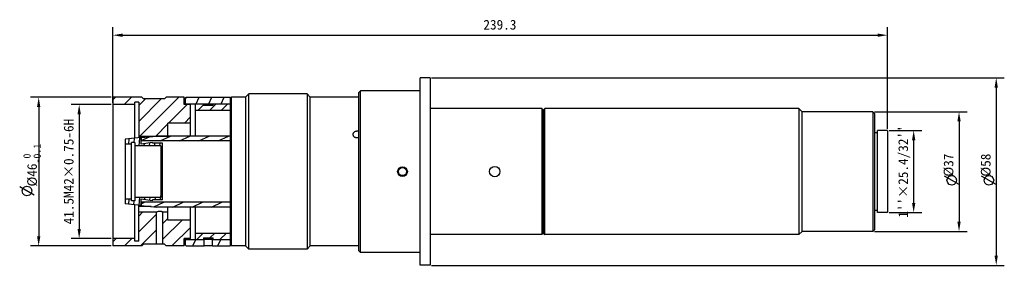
# Model space of a CAD drawing. Header units: millimetres. Extents: x 119 to 424, y -312 to 265.
import ezdxf

# ---------------------------------------------------------------- set-up
doc = ezdxf.new("R2010")
doc.units = ezdxf.units.MM
doc.header["$LTSCALE"] = 23.1
doc.header["$PDMODE"] = 3
doc.header["$PDSIZE"] = 8
doc.layers.get('0').update_dxf_attribs({"linetype": 'CONTINUOUS'})
doc.layers.get('Defpoints').update_dxf_attribs({"linetype": 'CONTINUOUS'})
for name, color, linetype in [('1', 7, 'CONTINUOUS'), ('40', 7, 'CONTINUOUS'), ('41', 7, 'CONTINUOUS'), ('42', 7, 'CONTINUOUS'), ('43', 7, 'CONTINUOUS'), ('44', 7, 'CONTINUOUS'), ('46', 7, 'CONTINUOUS'), ('51__DRAFT_DIMS', 7, 'CONTINUOUS')]:
    doc.layers.add(name, color=color, linetype=linetype)
doc.styles.get("Standard").update_dxf_attribs({"font": 'simfang.ttf'})
doc.dimstyles.new('DIMSTYLE_1', dxfattribs={"dimtxt": 3, "dimasz": 3, "dimexe": 2.5, "dimexo": 0.5, "dimgap": 0.75, "dimtad": 1, "dimdsep": 46, "dimtxsty": 'STANDARD', "dimblk": '_FILLED', "dimblk1": '_FILLED', "dimblk2": '_FILLED', "dimcen": 0.09, "dimclrt": 3, "dimazin": 2, "dimtp": 0.5, "dimtm": 0.5, "dimtfac": 1, "dimtofl": 0, "dimtmove": 0, "dimatfit": 3, "dimldrblk": '_FILLED', "dimfxl": 1, "dimtolj": 1, "dimarcsym": 0})
doc.dimstyles.new('DIMSTYLE_2', dxfattribs={"dimtxt": 3, "dimasz": 3, "dimexe": 2.5, "dimexo": 0.5, "dimgap": 0.75, "dimtad": 1, "dimdsep": 46, "dimtxsty": 'STANDARD', "dimblk": '_FILLED', "dimblk1": '_FILLED', "dimblk2": '_FILLED', "dimcen": 0.09, "dimclrt": 3, "dimazin": 2, "dimtp": 0.3, "dimtm": 0.3, "dimtfac": 1, "dimtofl": 0, "dimtmove": 0, "dimatfit": 3, "dimldrblk": '_FILLED', "dimfxl": 1, "dimtolj": 1, "dimarcsym": 0})
doc.dimstyles.new('DIMSTYLE_3', dxfattribs={"dimtxt": 3, "dimasz": 3, "dimexe": 2.5, "dimexo": 0.5, "dimgap": 0.75, "dimtad": 1, "dimdsep": 46, "dimtxsty": 'STANDARD', "dimblk": '_FILLED', "dimblk1": '_FILLED', "dimblk2": '_FILLED', "dimcen": 0.09, "dimclrt": 3, "dimazin": 2, "dimtp": 0.2, "dimtm": 0.2, "dimtfac": 1, "dimtofl": 0, "dimtmove": 0, "dimatfit": 3, "dimldrblk": '_FILLED', "dimfxl": 1, "dimtolj": 1, "dimarcsym": 0})
doc.dimstyles.new('DIMSTYLE_4', dxfattribs={"dimtxt": 3, "dimasz": 3, "dimexe": 2.5, "dimexo": 0.5, "dimgap": 0.75, "dimtad": 1, "dimdsep": 46, "dimtxsty": 'STANDARD', "dimblk": '_FILLED', "dimblk1": '_FILLED', "dimblk2": '_FILLED', "dimcen": 0.09, "dimclrt": 3, "dimazin": 2, "dimtol": 1, "dimtm": 0.1, "dimtfac": 0.75, "dimtofl": 0, "dimtmove": 0, "dimatfit": 3, "dimldrblk": '_FILLED', "dimfxl": 1, "dimtolj": 1, "dimarcsym": 0})

# ---------------------------------------------------------------- blocks, each defined once
blk = doc.blocks.new('_FILLED')
at = {"color": 0, "linetype": 'ByBlock'}
blk.add_solid([(0, 0), (-1, 0.17), (-1, -0.17)], dxfattribs=at)
blk = doc.blocks.new('*D40')
at = {"layer": '51__DRAFT_DIMS', "color": 0, "lineweight": -2}
for p, q in [((148.14, 239.48), (148.14, 262.91)), ((387.44, 231.43), (387.44, 262.91)), ((151.14, 260.41), (384.44, 260.41))]:
    blk.add_line(p, q, dxfattribs=at)
at = {"layer": 'Defpoints', "color": 0}
for p in [(387.44, 260.41), (148.14, 238.98), (387.44, 230.93)]:
    blk.add_point(p, dxfattribs=at)
at = {"layer": '51__DRAFT_DIMS', "color": 0, "linetype": 'ByBlock', "lineweight": -2, "xscale": 3, "yscale": 3, "zscale": 3, "rotation": 180}
blk.add_blockref('_FILLED', (148.14, 260.41), dxfattribs=at)
at = {"layer": '51__DRAFT_DIMS', "color": 0, "linetype": 'ByBlock', "lineweight": -2, "xscale": 3, "yscale": 3, "zscale": 3}
blk.add_blockref('_FILLED', (387.44, 260.41), dxfattribs=at)
at = {"layer": '51__DRAFT_DIMS', "color": 3, "insert": (267.73, 265.16), "char_height": 3, "attachment_point": 2, "line_spacing_factor": 0.9}
blk.add_mtext('\\A1;239.3', dxfattribs=at)
blk = doc.blocks.new('*D41')
at = {"layer": '51__DRAFT_DIMS', "color": 0, "lineweight": -2}
for p, q in [((246.64, 247.23), (423.56, 247.23)), ((421.06, 244.23), (421.06, 192.23)), ((246.64, 189.23), (423.56, 189.23))]:
    blk.add_line(p, q, dxfattribs=at)
at = {"layer": 'Defpoints', "color": 0}
for p in [(246.14, 247.23), (246.14, 189.23), (421.06, 189.23)]:
    blk.add_point(p, dxfattribs=at)
at = {"layer": '51__DRAFT_DIMS', "color": 0, "linetype": 'ByBlock', "lineweight": -2, "xscale": 3, "yscale": 3, "zscale": 3}
for p, rotation in [((421.06, 247.23), 90), ((421.06, 189.23), 270)]:
    blk.add_blockref('_FILLED', p, dxfattribs=dict(at, rotation=rotation))
at = {"layer": '51__DRAFT_DIMS', "color": 3, "insert": (416.31, 220.23), "char_height": 3, "attachment_point": 2, "rotation": 90, "line_spacing_factor": 0.9}
blk.add_mtext('\\A1;%%c58', dxfattribs=at)
blk = doc.blocks.new('*D42')
at = {"layer": '51__DRAFT_DIMS', "color": 0, "lineweight": -2}
for p, q in [((383.44, 236.73), (412.07, 236.73)), ((409.57, 233.73), (409.57, 202.73)), ((383.44, 199.73), (412.07, 199.73))]:
    blk.add_line(p, q, dxfattribs=at)
at = {"layer": 'Defpoints', "color": 0}
for p in [(382.94, 236.73), (382.94, 199.73), (409.57, 199.73)]:
    blk.add_point(p, dxfattribs=at)
at = {"layer": '51__DRAFT_DIMS', "color": 0, "linetype": 'ByBlock', "lineweight": -2, "xscale": 3, "yscale": 3, "zscale": 3}
for p, rotation in [((409.57, 236.73), 90), ((409.57, 199.73), 270)]:
    blk.add_blockref('_FILLED', p, dxfattribs=dict(at, rotation=rotation))
at = {"layer": '51__DRAFT_DIMS', "color": 3, "insert": (404.82, 220.23), "char_height": 3, "attachment_point": 2, "rotation": 90, "line_spacing_factor": 0.9}
blk.add_mtext('\\A1;%%c37', dxfattribs=at)
blk = doc.blocks.new('*D43')
at = {"layer": '51__DRAFT_DIMS', "color": 0, "lineweight": -2}
for p, q in [((387.94, 230.93), (398.06, 230.93)), ((395.56, 208.53), (395.56, 227.93)), ((387.94, 205.53), (398.06, 205.53))]:
    blk.add_line(p, q, dxfattribs=at)
at = {"layer": 'Defpoints', "color": 0}
for p in [(387.44, 230.93), (395.56, 230.93), (387.44, 205.53)]:
    blk.add_point(p, dxfattribs=at)
at = {"layer": '51__DRAFT_DIMS', "color": 0, "linetype": 'ByBlock', "lineweight": -2, "xscale": 3, "yscale": 3, "zscale": 3}
for p, rotation in [((395.56, 230.93), 90), ((395.56, 205.53), 270)]:
    blk.add_blockref('_FILLED', p, dxfattribs=dict(at, rotation=rotation))
at = {"layer": '51__DRAFT_DIMS', "color": 3, "insert": (390.81, 218.23), "char_height": 3, "attachment_point": 2, "rotation": 90, "line_spacing_factor": 0.9}
blk.add_mtext("\\A1;1''×25.4/32''", dxfattribs=at)
blk = doc.blocks.new('*D44')
at = {"layer": '51__DRAFT_DIMS', "color": 0, "lineweight": -2}
for p, q in [((147.64, 241.23), (122.74, 241.23)), ((125.24, 238.23), (125.24, 198.23)), ((147.64, 195.23), (122.74, 195.23))]:
    blk.add_line(p, q, dxfattribs=at)
at = {"layer": 'Defpoints', "color": 0}
for p in [(148.14, 241.23), (125.24, 195.23), (148.14, 195.23)]:
    blk.add_point(p, dxfattribs=at)
at = {"layer": '51__DRAFT_DIMS', "color": 0, "linetype": 'ByBlock', "lineweight": -2, "xscale": 3, "yscale": 3, "zscale": 3}
for p, rotation in [((125.24, 241.23), 89.99999999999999), ((125.24, 195.23), 270)]:
    blk.add_blockref('_FILLED', p, dxfattribs=dict(at, rotation=rotation))
at = {"layer": '51__DRAFT_DIMS', "color": 3, "insert": (120.49, 220.23), "char_height": 3, "attachment_point": 2, "rotation": 90, "line_spacing_factor": 0.9}
blk.add_mtext('\\A1;%%c46{\\H2.250000;\\S 0^ -0.1;}', dxfattribs=at)
blk = doc.blocks.new('*D45')
at = {"layer": '51__DRAFT_DIMS', "color": 0, "lineweight": -2}
for p, q in [((147.64, 238.98), (135.25, 238.98)), ((137.75, 235.98), (137.75, 200.48)), ((147.64, 197.48), (135.25, 197.48))]:
    blk.add_line(p, q, dxfattribs=at)
at = {"layer": 'Defpoints', "color": 0}
for p in [(148.14, 238.98), (137.75, 197.48), (148.14, 197.48)]:
    blk.add_point(p, dxfattribs=at)
at = {"layer": '51__DRAFT_DIMS', "color": 0, "linetype": 'ByBlock', "lineweight": -2, "xscale": 3, "yscale": 3, "zscale": 3}
for p, rotation in [((137.75, 238.98), 90), ((137.75, 197.48), 270)]:
    blk.add_blockref('_FILLED', p, dxfattribs=dict(at, rotation=rotation))
at = {"layer": '51__DRAFT_DIMS', "color": 3, "insert": (133, 218.23), "char_height": 3, "attachment_point": 2, "rotation": 90, "line_spacing_factor": 0.9}
blk.add_mtext('\\A1;41.5M42×0.75-6H', dxfattribs=at)

msp = doc.modelspace()

# ---------------------------------------------------------------- hatches: boundary and pattern name
h = msp.add_hatch()
h.set_pattern_fill('DEFAULT__4', color=4, scale=3.450384, angle=45, style=0, pattern_type=0)
h.set_pattern_definition([(45, (55.503, 35.52), (-2.43979, 2.43979), [])])
edge = h.paths.add_edge_path()
edge.add_line((170.141, 195.231), (170.141, 197.481))
edge.add_line((170.141, 195.231), (164.641, 195.231))
edge.add_line((164.641, 195.231), (164.141, 195.731))
edge.add_line((164.141, 195.731), (163.641, 195.731))
edge.add_line((163.641, 195.731), (163.641, 205.731))
edge.add_line((163.641, 205.731), (165.141, 205.731))
edge.add_line((165.141, 203.231), (165.141, 205.731))
edge.add_line((172.141, 203.231), (165.141, 203.231))
edge.add_line((172.141, 197.481), (172.141, 203.231))
edge.add_line((172.141, 197.481), (170.141, 197.481))
edge = h.paths.add_edge_path()
edge.add_line((170.141, 238.981), (170.141, 241.231))
edge.add_line((172.141, 238.981), (170.141, 238.981))
edge.add_line((172.141, 233.231), (172.141, 238.981))
edge.add_line((172.141, 233.231), (165.141, 233.231))
edge.add_line((165.141, 229.231), (165.141, 233.231))
edge.add_line((156.141, 229.231), (165.141, 229.231))
edge.add_line((156.141, 239.731), (156.141, 229.231))
edge.add_line((156.141, 239.731), (154.941, 239.731))
edge.add_line((154.941, 238.981), (154.941, 239.731))
edge.add_line((154.941, 238.981), (148.141, 238.981))
edge.add_line((148.141, 241.231), (148.141, 238.981))
edge.add_line((157.141, 241.231), (148.141, 241.231))
edge.add_line((157.141, 241.231), (157.641, 240.731))
edge.add_line((164.141, 240.731), (157.641, 240.731))
edge.add_line((164.641, 241.231), (164.141, 240.731))
edge.add_line((170.141, 241.231), (164.641, 241.231))
edge = h.paths.add_edge_path()
edge.add_line((156.141, 205.731), (156.141, 196.731))
edge.add_line((156.141, 205.731), (161.641, 205.731))
edge.add_line((161.641, 195.731), (161.641, 205.731))
edge.add_line((161.641, 195.731), (157.641, 195.731))
edge.add_line((157.141, 195.231), (157.641, 195.731))
edge.add_line((157.141, 195.231), (148.141, 195.231))
edge.add_line((148.141, 197.481), (148.141, 195.231))
edge.add_line((154.941, 197.481), (148.141, 197.481))
edge.add_line((154.941, 196.731), (154.941, 197.481))
edge.add_line((156.141, 196.731), (154.941, 196.731))
h = msp.add_hatch()
h.set_pattern_fill('DEFAULT__3', color=4, scale=3.529905, angle=245, style=0, pattern_type=0)
h.set_pattern_definition([(245, (55.503, 35.52), (3.19918, -1.4918), [])])
edge = h.paths.add_edge_path()
edge.add_line((184.441, 197.231), (184.441, 239.231))
edge.add_line((170.641, 239.231), (184.441, 239.231))
edge.add_line((170.641, 239.231), (170.641, 241.031))
edge.add_line((170.841, 241.231), (170.641, 241.031))
edge.add_line((170.841, 241.231), (184.441, 241.231))
edge.add_line((184.441, 241.231), (184.441, 195.231))
edge.add_line((178.891, 195.231), (184.441, 195.231))
edge.add_line((178.891, 195.231), (178.891, 197.231))
edge.add_line((178.891, 197.231), (184.441, 197.231))
edge = h.paths.add_edge_path()
edge.add_line((170.641, 195.431), (170.641, 197.231))
edge.add_line((170.641, 197.231), (176.391, 197.231))
edge.add_line((176.391, 195.231), (176.391, 197.231))
edge.add_line((170.841, 195.231), (176.391, 195.231))
edge.add_line((170.841, 195.231), (170.641, 195.431))
h = msp.add_hatch()
h.set_pattern_fill('DEFAULT__1', color=4, scale=2.543606, angle=45, style=0, pattern_type=0)
h.set_pattern_definition([(45, (55.503, 35.52), (-1.7986, 1.7986), [])])
edge = h.paths.add_edge_path()
edge.add_line((184.441, 197.231), (184.441, 239.231))
edge.add_line((179.141, 197.231), (184.441, 197.231))
edge.add_line((179.141, 197.231), (179.141, 197.731))
edge.add_line((176.141, 197.731), (179.141, 197.731))
edge.add_line((176.141, 197.731), (176.141, 197.231))
edge.add_line((173.641, 197.231), (176.141, 197.231))
edge.add_line((173.641, 197.231), (173.641, 199.231))
edge.add_line((173.641, 199.231), (184.441, 199.231))
edge.add_line((184.441, 199.231), (184.441, 237.231))
edge.add_line((173.641, 237.231), (184.441, 237.231))
edge.add_line((173.641, 237.231), (173.641, 239.231))
edge.add_line((173.641, 239.231), (176.141, 239.231))
edge.add_line((176.141, 239.231), (176.141, 238.731))
edge.add_line((176.141, 238.731), (179.141, 238.731))
edge.add_line((179.141, 238.731), (179.141, 239.231))
edge.add_line((179.141, 239.231), (184.441, 239.231))
h = msp.add_hatch()
h.set_pattern_fill('DEFAULT__2', color=4, scale=1.610269, angle=85, style=0, pattern_type=0)
h.set_pattern_definition([(85, (55.503, 35.52), (-1.604141, 0.140344), [])])
edge = h.paths.add_edge_path()
edge.add_line((151.941, 228.206), (151.941, 226.731))
edge.add_line((156.941, 228.731), (151.941, 228.206))
edge.add_line((156.941, 226.74), (156.941, 228.731))
edge.add_line((160.441, 227.231), (156.941, 226.74))
edge.add_line((160.441, 226.981), (160.441, 227.231))
edge.add_line((163.441, 226.981), (160.441, 226.981))
edge.add_line((163.441, 225.731), (163.441, 226.981))
edge.add_line((163.441, 225.731), (162.941, 225.731))
edge.add_line((162.941, 226.231), (162.941, 225.731))
edge.add_line((162.941, 226.231), (154.941, 226.231))
edge.add_line((154.941, 227.231), (154.941, 226.231))
edge.add_line((154.941, 227.231), (153.941, 227.231))
edge.add_line((153.941, 226.731), (153.941, 227.231))
edge.add_line((153.941, 226.731), (151.941, 226.731))
edge = h.paths.add_edge_path()
edge.add_line((151.941, 209.731), (151.941, 208.257))
edge.add_line((153.941, 209.731), (151.941, 209.731))
edge.add_line((153.941, 209.231), (153.941, 209.731))
edge.add_line((154.941, 209.231), (153.941, 209.231))
edge.add_line((154.941, 210.231), (154.941, 209.231))
edge.add_line((162.941, 210.231), (154.941, 210.231))
edge.add_line((162.941, 210.731), (162.941, 210.231))
edge.add_line((163.441, 210.731), (162.941, 210.731))
edge.add_line((163.441, 209.481), (163.441, 210.731))
edge.add_line((163.441, 209.481), (160.441, 209.481))
edge.add_line((160.441, 209.231), (160.441, 209.481))
edge.add_line((160.441, 209.231), (156.941, 209.723))
edge.add_line((156.941, 207.731), (156.941, 209.723))
edge.add_line((156.941, 207.731), (151.941, 208.257))
h = msp.add_hatch()
h.set_pattern_fill('DEFAULT__5', color=4, scale=2.526886, angle=205, style=0, pattern_type=0)
h.set_pattern_definition([(205, (55.503, 35.52), (1.067908, -2.290137), [])])
edge = h.paths.add_edge_path()
edge.add_line((184.441, 208.731), (184.441, 218.231))
edge.add_line((184.441, 218.231), (184.441, 227.731))
edge.add_line((184.441, 227.731), (156.941, 227.731))
edge.add_line((156.941, 228.731), (156.941, 227.731))
edge.add_line((156.941, 228.731), (161.698, 229.231))
edge.add_line((184.441, 229.231), (161.698, 229.231))
edge.add_line((184.441, 218.231), (184.441, 229.231))
edge.add_line((184.441, 207.231), (184.441, 218.231))
edge.add_line((184.441, 207.231), (161.698, 207.231))
edge.add_line((156.941, 207.731), (161.698, 207.231))
edge.add_line((156.941, 208.731), (156.941, 207.731))
edge.add_line((184.441, 208.731), (156.941, 208.731))

# ---------------------------------------------------------------- linework, layer by layer
at = {"layer": '1', "color": 7}
for p, q in [((156.941, 228.731), (151.941, 228.206)), ((151.941, 228.206), (151.941, 208.257)), ((156.941, 226.74), (156.941, 228.731)), ((153.941, 226.731), (151.941, 226.731)), ((153.941, 209.231), (153.941, 227.231)), ((154.941, 227.231), (153.941, 227.231)), ((154.941, 227.231), (154.941, 209.231)), ((162.941, 226.231), (154.941, 226.231)), ((160.441, 227.231), (156.941, 226.74)), ((160.441, 226.981), (160.441, 227.231)), ((163.441, 226.981), (160.441, 226.981)), ((162.941, 226.231), (162.941, 210.231)), ((163.441, 225.731), (162.941, 225.731)), ((163.441, 209.481), (163.441, 226.981)), ((162.941, 210.231), (154.941, 210.231)), ((163.441, 210.731), (162.941, 210.731)), ((153.941, 209.731), (151.941, 209.731)), ((156.941, 207.731), (151.941, 208.257)), ((154.941, 209.231), (153.941, 209.231)), ((156.941, 207.731), (156.941, 209.723)), ((160.441, 209.231), (156.941, 209.723)), ((160.441, 209.231), (160.441, 209.481)), ((163.441, 209.481), (160.441, 209.481))]:
    msp.add_line(p, q, dxfattribs=at)
at = {"layer": '40', "color": 7}
for p, q in [((156.941, 228.731), (161.698, 229.231)), ((156.941, 228.731), (156.941, 227.731)), ((184.441, 229.231), (161.698, 229.231)), ((184.441, 227.731), (156.941, 227.731)), ((156.941, 208.731), (156.941, 207.731)), ((184.441, 208.731), (156.941, 208.731)), ((156.941, 207.731), (161.698, 207.231)), ((184.441, 207.231), (161.698, 207.231))]:
    msp.add_line(p, q, dxfattribs=at)
at = {"layer": '41', "color": 7}
for p, q in [((184.641, 241.031), (184.841, 241.231)), ((184.641, 195.431), (184.641, 241.031)), ((184.841, 195.231), (184.841, 241.231)), ((189.141, 241.231), (184.841, 241.231)), ((189.141, 241.231), (190.141, 242.231)), ((189.141, 241.231), (189.141, 195.231)), ((190.141, 194.231), (190.141, 242.231)), ((208.141, 242.231), (190.141, 242.231)), ((208.141, 242.231), (208.141, 194.231)), ((209.141, 241.231), (208.141, 242.231)), ((209.141, 195.231), (209.141, 241.231)), ((224.141, 241.231), (209.141, 241.231)), ((173.641, 229.231), (173.641, 239.231)), ((173.641, 239.231), (176.141, 239.231)), ((176.141, 239.231), (176.141, 238.731)), ((176.141, 238.731), (179.141, 238.731)), ((179.141, 238.731), (179.141, 239.231)), ((179.141, 239.231), (184.441, 239.231)), ((173.641, 237.231), (184.441, 237.231)), ((173.641, 197.231), (173.641, 207.231)), ((173.641, 199.231), (184.441, 199.231)), ((176.141, 197.731), (176.141, 197.231)), ((176.141, 197.731), (179.141, 197.731)), ((179.141, 197.231), (179.141, 197.731)), ((173.641, 197.231), (176.141, 197.231)), ((179.141, 197.231), (184.441, 197.231)), ((184.641, 195.431), (184.841, 195.231)), ((189.141, 195.231), (184.841, 195.231)), ((189.141, 195.231), (190.141, 194.231)), ((209.141, 195.231), (208.141, 194.231)), ((222.391, 195.231), (209.141, 195.231)), ((208.141, 194.231), (190.141, 194.231))]:
    msp.add_line(p, q, dxfattribs=at)
msp.add_arc((223.641, 172.25), 23.015, 88.75558, 93.11369, dxfattribs=at)
for points, knots in [([(222.391, 229.731), (222.391, 229.776), (222.398, 229.866), (222.426, 229.997), (222.474, 230.124), (222.562, 230.286), (222.716, 230.468), (222.954, 230.637), (223.233, 230.751), (223.536, 230.804), (223.845, 230.794), (224.046, 230.744), (224.141, 230.709)], [0, 0, 0, 0, 0.0574684, 0.1150138, 0.1729432, 0.2315372, 0.3513442, 0.4757661, 0.604572, 0.73636, 0.8689608, 1, 1, 1, 1]), ([(224.141, 228.725), (224.046, 228.688), (223.846, 228.635), (223.536, 228.624), (223.232, 228.681), (222.953, 228.802), (222.715, 228.98), (222.562, 229.168), (222.474, 229.334), (222.427, 229.463), (222.398, 229.597), (222.391, 229.687), (222.391, 229.731)], [0, 0, 0, 0, 0.1302703, 0.2616187, 0.3924092, 0.5210833, 0.6463909, 0.7676424, 0.8268785, 0.8852282, 0.942859, 1, 1, 1, 1])]:
    msp.add_open_spline(points, degree=3, knots=knots, dxfattribs=at)
at = {"layer": '42', "color": 7}
for p, q in [((170.841, 241.231), (170.641, 241.031)), ((170.641, 238.981), (170.641, 241.031)), ((170.841, 241.231), (184.441, 241.231)), ((184.441, 241.231), (184.441, 195.231)), ((184.441, 241.231), (184.641, 241.031)), ((184.641, 241.031), (184.641, 195.431)), ((170.641, 239.231), (184.441, 239.231)), ((170.641, 195.431), (170.641, 197.481)), ((170.641, 197.231), (176.391, 197.231)), ((170.841, 195.231), (170.641, 195.431)), ((170.841, 195.231), (176.391, 195.231)), ((176.391, 195.231), (176.391, 197.231)), ((178.891, 195.231), (178.891, 197.231)), ((178.891, 197.231), (184.441, 197.231)), ((178.891, 195.231), (184.441, 195.231)), ((184.441, 195.231), (184.641, 195.431))]:
    msp.add_line(p, q, dxfattribs=at)
for centre, radius, start, end in [((177.643, 176.209), 21.059, 90.0043, 93.40716), ((177.642, 172.247), 23.018, 90.00123, 93.1142), ((177.641, 176.249), 21.02, 86.58914, 89.99839), ((177.64, 172.212), 23.053, 86.88861, 89.99688)]:
    msp.add_arc(centre, radius, start, end, dxfattribs=at)
at = {"layer": '43', "color": 7}
for p, q in [((243.141, 189.231), (243.141, 247.231)), ((246.141, 247.231), (243.141, 247.231)), ((246.141, 247.231), (246.141, 189.231)), ((224.141, 242.731), (224.641, 243.231)), ((224.141, 193.731), (224.141, 242.731)), ((224.641, 193.231), (224.641, 243.231)), ((243.141, 243.231), (224.641, 243.231)), ((280.641, 237.731), (246.141, 237.731)), ((280.641, 237.731), (280.641, 198.731)), ((281.141, 237.231), (280.641, 237.731)), ((281.141, 237.231), (281.141, 199.231)), ((280.641, 198.731), (246.141, 198.731)), ((281.141, 199.231), (280.641, 198.731)), ((224.141, 193.731), (224.641, 193.231)), ((243.141, 193.231), (224.641, 193.231)), ((246.141, 189.231), (243.141, 189.231))]:
    msp.add_line(p, q, dxfattribs=at)
for centre, radius in [((237.641, 218.231), 1.5), ((237.641, 218.231), 1.25), ((266.141, 218.231), 1.6)]:
    msp.add_circle(centre, radius, dxfattribs=at)
at = {"layer": '44', "color": 7}
for p, q in [((148.141, 241.231), (148.141, 195.231)), ((157.141, 241.231), (148.141, 241.231)), ((157.141, 241.231), (157.641, 240.731)), ((164.141, 240.731), (157.641, 240.731)), ((164.641, 241.231), (164.141, 240.731)), ((170.141, 241.231), (164.641, 241.231)), ((170.141, 238.981), (170.141, 241.231)), ((154.941, 238.981), (148.141, 238.981)), ((154.941, 228.521), (154.941, 239.731)), ((156.141, 239.731), (154.941, 239.731)), ((156.141, 239.731), (156.141, 228.647)), ((172.141, 238.981), (170.141, 238.981)), ((172.141, 229.231), (172.141, 238.981)), ((165.141, 229.231), (165.141, 233.231)), ((172.141, 233.231), (165.141, 233.231)), ((156.141, 229.231), (165.141, 229.231)), ((154.941, 196.731), (154.941, 207.942)), ((156.141, 196.731), (156.141, 207.816)), ((159.999, 207.41), (156.141, 207.41)), ((165.141, 203.231), (165.141, 207.231)), ((172.141, 197.481), (172.141, 207.231)), ((156.141, 205.731), (161.641, 205.731)), ((161.641, 195.731), (161.641, 205.731)), ((163.641, 195.731), (163.641, 205.731)), ((163.641, 205.731), (165.141, 205.731)), ((172.141, 203.231), (165.141, 203.231)), ((154.941, 197.481), (148.141, 197.481)), ((157.141, 195.231), (148.141, 195.231)), ((156.141, 196.731), (154.941, 196.731)), ((157.141, 195.231), (157.641, 195.731)), ((161.641, 195.731), (157.641, 195.731)), ((164.141, 195.731), (163.641, 195.731)), ((164.641, 195.231), (164.141, 195.731)), ((170.141, 195.231), (164.641, 195.231)), ((170.141, 195.231), (170.141, 197.481)), ((172.141, 197.481), (170.141, 197.481))]:
    msp.add_line(p, q, dxfattribs=at)
for centre, radius, start, end in [((162.642, 173.242), 22.512, 90.00067, 92.54665), ((162.64, 173.215), 22.539, 87.45489, 89.9978)]:
    msp.add_arc(centre, radius, start, end, dxfattribs=at)
for points, knots in [([(161.641, 205.731), (161.737, 205.779), (161.936, 205.869), (162.207, 205.952), (162.445, 205.992), (162.575, 205.999), (162.641, 205.999)], [0, 0, 0, 0, 0.3071362, 0.6271966, 0.8099906, 1, 1, 1, 1]), ([(162.641, 205.999), (162.674, 205.999), (162.741, 205.998), (162.87, 205.986), (163.024, 205.961), (163.169, 205.922), (163.275, 205.888), (163.346, 205.862), (163.411, 205.836), (163.468, 205.812), (163.519, 205.79), (163.559, 205.771), (163.597, 205.753), (163.612, 205.746), (163.648, 205.728), (163.641, 205.731)], [0, 0, 0, 0, 0.0954699, 0.1900042, 0.3727222, 0.5420897, 0.6201296, 0.6928816, 0.7596821, 0.8198258, 0.872567, 0.9171385, 0.9527854, 0.9788227, 1, 1, 1, 1])]:
    msp.add_open_spline(points, degree=3, knots=knots, dxfattribs=at)
at = {"layer": '46', "color": 7}
for p, q in [((281.141, 237.231), (281.641, 237.731)), ((281.641, 198.731), (281.641, 237.731)), ((360.091, 237.731), (281.641, 237.731)), ((361.091, 236.731), (360.091, 237.731)), ((360.091, 237.731), (360.091, 198.731)), ((281.141, 199.231), (281.141, 237.231)), ((382.941, 236.731), (361.091, 236.731)), ((361.091, 199.731), (361.091, 236.731)), ((383.441, 236.231), (382.941, 236.731)), ((382.941, 236.731), (382.941, 199.731)), ((383.441, 236.231), (383.441, 200.231)), ((384.341, 230.231), (383.441, 230.231)), ((387.441, 230.931), (384.341, 230.931)), ((384.341, 205.531), (384.341, 230.931)), ((387.441, 230.931), (387.441, 205.531)), ((384.341, 206.231), (383.441, 206.231)), ((387.441, 205.531), (384.341, 205.531)), ((281.141, 199.231), (281.641, 198.731)), ((360.091, 198.731), (281.641, 198.731)), ((361.091, 199.731), (360.091, 198.731)), ((382.941, 199.731), (361.091, 199.731)), ((383.441, 200.231), (382.941, 199.731))]:
    msp.add_line(p, q, dxfattribs=at)
at = {"layer": '51__DRAFT_DIMS', "color": 3}
for p, q in [((409.574, 214.278), (405.074, 216.778)), ((421.06, 214.278), (416.56, 216.778)), ((123.873, 210.974), (119.373, 213.474))]:
    msp.add_line(p, q, dxfattribs=at)
for points in [[(407.324, 214.028), (406.574, 214.278), (406.074, 214.778), (405.824, 215.528), (406.074, 216.278), (406.574, 216.778), (407.324, 217.028), (408.074, 216.778), (408.574, 216.278), (408.824, 215.528), (408.574, 214.778), (408.074, 214.278), (407.324, 214.028)], [(418.81, 214.028), (418.06, 214.278), (417.56, 214.778), (417.31, 215.528), (417.56, 216.278), (418.06, 216.778), (418.81, 217.028), (419.56, 216.778), (420.06, 216.278), (420.31, 215.528), (420.06, 214.778), (419.56, 214.278), (418.81, 214.028)], [(121.623, 210.724), (120.873, 210.974), (120.373, 211.474), (120.123, 212.224), (120.373, 212.974), (120.873, 213.474), (121.623, 213.724), (122.373, 213.474), (122.873, 212.974), (123.123, 212.224), (122.873, 211.474), (122.373, 210.974), (121.623, 210.724)]]:
    msp.add_lwpolyline(points, dxfattribs=at)

# ---------------------------------------------------------------- dimensions: what is measured, and where the dimension line sits
at = {"layer": '51__DRAFT_DIMS', "color": 4}
dim = msp.add_linear_dim(base=(387.441, 260.412), p1=(148.141, 238.981), p2=(387.441, 230.931), dimstyle='DIMSTYLE_1', dxfattribs=at)
dim.commit()
dim.dimension.update_dxf_attribs({"geometry": '*D40', "text_midpoint": (267.727, 260.412), "dimtype": 160})
for base, p1, p2, angle, text, dimstyle, picture, middle in [((421.06, 189.231), (246.141, 247.231), (246.141, 189.231), 270, '%%c<>', 'DIMSTYLE_2', '*D41', (421.06, 220.231)), ((125.241, 195.231), (148.141, 241.231), (148.141, 195.231), 270, '%%c<>', 'DIMSTYLE_4', '*D44', (125.241, 220.231)), ((137.747, 197.481), (148.141, 238.981), (148.141, 197.481), 270, '<>M42×0.75-6H', 'DIMSTYLE_2', '*D45', (137.747, 218.231)), ((409.574, 199.731), (382.941, 236.731), (382.941, 199.731), 270, '%%c<>', 'DIMSTYLE_2', '*D42', (409.574, 220.231)), ((395.563, 230.931), (387.441, 205.531), (387.441, 230.931), 90, "1''×<>/32''", 'DIMSTYLE_3', '*D43', (395.563, 218.231))]:
    dim = msp.add_linear_dim(base=base, p1=p1, p2=p2, angle=angle, text=text, dimstyle=dimstyle, dxfattribs=at)
    dim.commit()
    dim.dimension.update_dxf_attribs({"geometry": picture, "text_midpoint": middle, "dimtype": 160})

doc.saveas('drawing.dxf')
